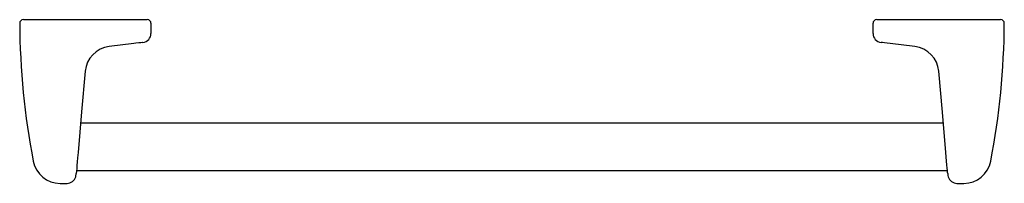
# Model space of a CAD drawing. Header units: millimetres. Extents: x 996.47 to 997.01, y 167.692 to 167.782.
import ezdxf

# ---------------------------------------------------------------- set-up
doc = ezdxf.new("R2010")
doc.units = ezdxf.units.MM
doc.layers.add('SANINDUSA', color=3, linetype='Continuous')

msp = doc.modelspace()

# ---------------------------------------------------------------- linework, layer by layer
at = {"layer": 'SANINDUSA'}
for p, q in [((996.471847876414, 167.781923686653), (996.4739286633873, 167.781923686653)), ((996.4739286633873, 167.781923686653), (996.4858472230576, 167.781923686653)), ((996.4858472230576, 167.781923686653), (996.5317299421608, 167.781923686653)), ((996.5317299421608, 167.781923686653), (996.539823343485, 167.781923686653)), ((996.9398233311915, 167.781923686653), (996.9479167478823, 167.781923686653)), ((996.9479167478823, 167.781923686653), (996.9937994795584, 167.781923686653)), ((996.9937994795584, 167.781923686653), (997.0057180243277, 167.781923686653)), ((997.0057180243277, 167.781923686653), (997.0078176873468, 167.781923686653)), ((996.5418233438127, 167.7799236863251), (996.5418233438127, 167.7743473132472)), ((996.9378233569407, 167.7743473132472), (996.9378233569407, 167.7799236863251)), ((996.5323743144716, 167.7687634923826), (996.5188795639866, 167.7671065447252)), ((996.9607671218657, 167.7671065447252), (996.9472723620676, 167.7687634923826)), ((996.9763843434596, 167.7249236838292), (996.5032623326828, 167.7249236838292)), ((996.5009876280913, 167.6989236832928), (996.9786590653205, 167.6989236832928)), ((996.4920102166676, 167.691923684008), (996.4957935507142, 167.691923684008)), ((996.9838531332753, 167.691923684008), (996.987636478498, 167.691923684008))]:
    msp.add_line(p, q, dxfattribs=at)
at = {"layer": 'SANINDUSA', "flags": 128}
for points in [[(996.5374326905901, 167.7693845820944), (996.5371555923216, 167.7693505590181), (996.5363538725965, 167.7692521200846), (996.5351210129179, 167.7691007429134), (996.5335907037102, 167.7689128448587), (996.5323743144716, 167.7687634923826)], [(996.9472723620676, 167.7687634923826), (996.9456142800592, 167.7689670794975), (996.9441318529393, 167.7691490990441), (996.943003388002, 167.7692876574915), (996.9423511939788, 167.7693677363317), (996.9422139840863, 167.7693845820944)], [(996.5057646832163, 167.7535256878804), (996.5038084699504, 167.7311660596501), (996.5018626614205, 167.7089253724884)], [(996.9777840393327, 167.7089253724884), (996.9758425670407, 167.7311161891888), (996.9738819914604, 167.7535256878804)], [(996.5018626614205, 167.7089253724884), (996.5016027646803, 167.705954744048), (996.5014073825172, 167.7037215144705), (996.501232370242, 167.7017211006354), (996.5010835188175, 167.7000197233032), (996.5009639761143, 167.6986533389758), (996.500841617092, 167.6972547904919)], [(996.9788050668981, 167.6972547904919), (996.9787543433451, 167.6978345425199), (996.9786601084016, 167.698911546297), (996.9785334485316, 167.7003595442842), (996.9783775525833, 167.7021414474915), (996.978197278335, 167.7042018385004), (996.9779974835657, 167.7064856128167), (996.9777840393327, 167.7089253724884)], [(996.5005928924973, 167.6955444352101), (996.5005890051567, 167.6955256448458), (996.5007026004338, 167.6961364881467), (996.5008056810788, 167.6968884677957)]]:
    msp.add_lwpolyline(points, dxfattribs=at)
at = {"layer": 'SANINDUSA'}
for centre, radius, start, end in [((996.4718282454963, 167.7799236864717), 0.002, 90, 180.6954844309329), ((996.539823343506, 167.7799236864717), 0.002, 0, 90), ((996.939823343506, 167.7799236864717), 0.002, 90, 180), ((997.007818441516, 167.7799236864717), 0.002, 0.1382914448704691, 90), ((996.879823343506, 167.7819236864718), 0.4099999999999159, 180.280843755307, 190.9448829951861), ((996.5998233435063, 167.7819236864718), 0.409999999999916, 349.0551469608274, 359.7190609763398), ((996.5368233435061, 167.7743473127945), 0.0050000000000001, 276.9999999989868, 0), ((996.9428233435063, 167.7743473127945), 0.005, 180, 263.0000000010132), ((996.5207076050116, 167.7522183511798), 0.0150000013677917, 97.0000027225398, 174.9999983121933), ((996.9589390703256, 167.7522183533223), 0.0150000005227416, 4.999993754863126, 82.99995641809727), ((996.4920089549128, 167.7069236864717), 0.015, 190.9208577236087, 270.0118494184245), ((996.9876377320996, 167.7069236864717), 0.0150000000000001, 269.9901618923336, 349.0766872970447), ((996.4957935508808, 167.6969236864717), 0.005, 270.0191257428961, 343.9686751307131), ((996.4834487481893, 167.698776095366), 0.0174592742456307, 353.793275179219, 355.001222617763), ((996.9962147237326, 167.698778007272), 0.0174761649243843, 185.0002259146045, 186.2070076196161), ((996.9930165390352, 167.6984438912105), 0.0142606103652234, 186.2617832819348, 191.7311247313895), ((996.9838478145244, 167.696907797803), 0.0049841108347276, 195.8751331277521, 270.0252085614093)]:
    msp.add_arc(centre, radius, start, end, dxfattribs=at)

doc.saveas('drawing.dxf')
